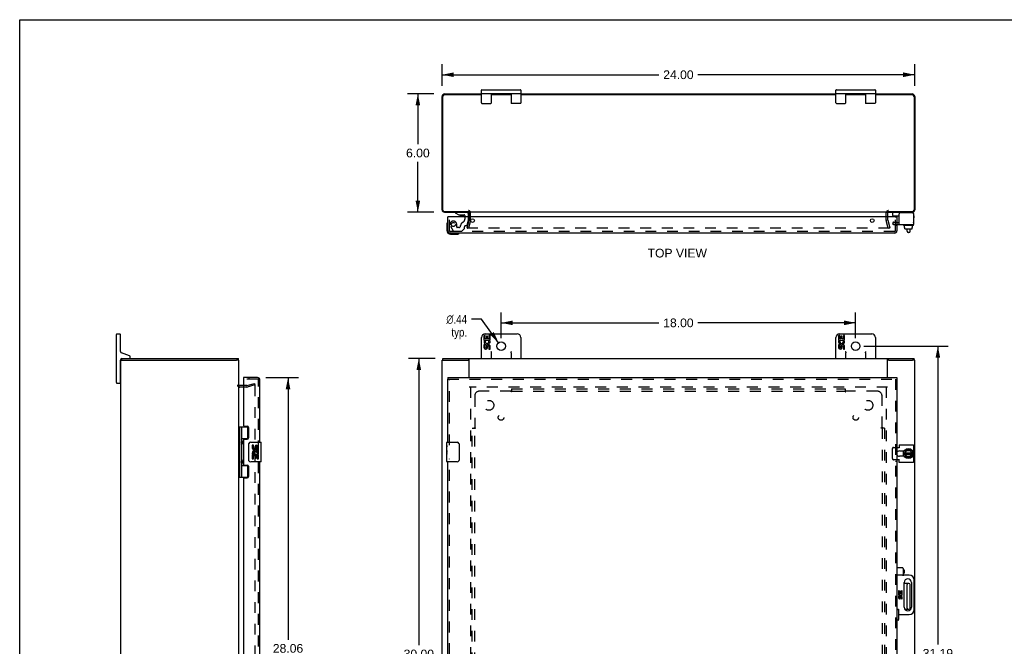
# Model space of a CAD drawing. Header units: inches. Extents: x 0 to 100, y 0 to 65.
# Tile 4 of 6: x 0 to 50, y 33 to 65. Entities that reach past the tile are written whole.
import ezdxf

# ---------------------------------------------------------------- set-up
doc = ezdxf.new("R2010")
doc.units = ezdxf.units.IN
doc.header["$LTSCALE"] = 5.5
doc.header["$MEASUREMENT"] = 0
doc.linetypes.add('HIDDEN', pattern=[0.2, 0.1, -0.1])
doc.layers.get('0').update_dxf_attribs({"linetype": 'CONTINUOUS'})
for name, color, linetype in [('DEFAULT_2', 8, 'HIDDEN'), ('DIMENSIONS', 7, 'CONTINUOUS'), ('DOOR_ASSEMBLY', 7, 'CONTINUOUS'), ('SUBPANEL', 7, 'CONTINUOUS')]:
    doc.layers.add(name, color=color, linetype=linetype)
doc.styles.get("Standard").update_dxf_attribs({"font": 'arial.ttf'})
doc.styles.add('TEXTSTYLE_1', font='gdt', dxfattribs={"width": 0.8})
doc.dimstyles.new('DIMSTYLE_1', dxfattribs={"dimtxt": 0.441176, "dimasz": 0.588235, "dimexe": 0.09, "dimexo": 0.07, "dimgap": 0.0375, "dimtad": 0, "dimtih": 1, "dimtoh": 1, "dimzin": 4, "dimdsep": 46, "dimtxsty": 'Standard', "dimblk": '_FILLED', "dimblk1": '_FILLED', "dimblk2": '_FILLED', "dimcen": 0.09, "dimadec": 3, "dimazin": 1, "dimtfac": 1, "dimtdec": 3, "dimtofl": 0, "dimtmove": 0, "dimatfit": 3, "dimldrblk": '_FILLED', "dimfxl": 0, "dimtolj": 1, "dimtzin": 4, "dimarcsym": 0})
doc.dimstyles.new('DIMSTYLE_2', dxfattribs={"dimtxt": 0.441176, "dimasz": 0.588235, "dimexe": 0.09, "dimexo": 0.07, "dimgap": 0.09, "dimtad": 0, "dimtih": 1, "dimtoh": 1, "dimzin": 4, "dimdsep": 46, "dimtxsty": 'Standard', "dimblk": '_FILLED', "dimblk1": '_FILLED', "dimblk2": '_FILLED', "dimcen": 0.09, "dimadec": 3, "dimazin": 1, "dimtfac": 1, "dimtdec": 3, "dimtofl": 0, "dimtmove": 0, "dimatfit": 1, "dimldrblk": '_FILLED', "dimfxl": 0, "dimtolj": 1, "dimtzin": 4, "dimarcsym": 0})

# ---------------------------------------------------------------- blocks, each defined once
blk = doc.blocks.new('_FILLED')
at = {"color": 0, "linetype": 'ByBlock'}
blk.add_solid([(0, 0), (-1, 0.2), (-1, -0.2)], dxfattribs=at)
blk = doc.blocks.new('*D1')
at = {"layer": 'DIMENSIONS', "color": 2, "linetype": 'Continuous'}
for p, q in [((21.451, 61.35), (21.451, 62.441)), ((45.451, 61.35), (45.451, 62.441)), ((21.451, 61.912), (32.459, 61.912)), ((45.451, 61.912), (34.442, 61.912))]:
    blk.add_line(p, q, dxfattribs=at)
at = {"layer": 'DIMENSIONS', "color": 2, "linetype": 'Continuous', "xscale": 0.5882352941, "yscale": 0.5882352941, "zscale": 0.5882352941, "rotation": 180}
blk.add_blockref('_FILLED', (21.451, 61.912), dxfattribs=at)
at = {"layer": 'DIMENSIONS', "color": 2, "linetype": 'Continuous', "xscale": 0.5882352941, "yscale": 0.5882352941, "zscale": 0.5882352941}
blk.add_blockref('_FILLED', (45.451, 61.912), dxfattribs=at)
at = {"layer": 'DIMENSIONS', "color": 2, "linetype": 'Continuous', "insert": (33.451, 62.133), "char_height": 0.4412, "width": 1.54166, "attachment_point": 2, "line_spacing_factor": 0.9}
blk.add_mtext('24.00', dxfattribs=at)
blk = doc.blocks.new('*D2')
at = {"layer": 'DIMENSIONS', "color": 2, "linetype": 'Continuous'}
for p, q in [((21.039, 60.938), (19.691, 60.938)), ((20.22, 60.938), (20.22, 58.379)), ((20.22, 54.938), (20.22, 57.497)), ((21.039, 54.938), (19.691, 54.938))]:
    blk.add_line(p, q, dxfattribs=at)
at = {"layer": 'DIMENSIONS', "color": 2, "linetype": 'Continuous', "xscale": 0.5882352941, "yscale": 0.5882352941, "zscale": 0.5882352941}
for p, rotation in [((20.22, 60.938), 90), ((20.22, 54.938), 270)]:
    blk.add_blockref('_FILLED', p, dxfattribs=dict(at, rotation=rotation))
at = {"layer": 'DIMENSIONS', "color": 2, "linetype": 'Continuous', "insert": (20.22, 58.158), "char_height": 0.4412, "width": 1.19888, "attachment_point": 2, "line_spacing_factor": 0.9}
blk.add_mtext('6.00', dxfattribs=at)
blk = doc.blocks.new('*D5')
at = {"layer": 'DIMENSIONS', "color": 2, "linetype": 'Continuous'}
for p, q in [((12.492, 46.535), (14.155, 46.535)), ((13.626, 46.535), (13.626, 33.228)), ((13.626, 18.472), (13.626, 31.684)), ((12.492, 18.472), (14.155, 18.472))]:
    blk.add_line(p, q, dxfattribs=at)
at = {"layer": 'DIMENSIONS', "color": 2, "linetype": 'Continuous', "xscale": 0.5882352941, "yscale": 0.5882352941, "zscale": 0.5882352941}
for p, rotation in [((13.626, 46.535), 90), ((13.626, 18.472), 270)]:
    blk.add_blockref('_FILLED', p, dxfattribs=dict(at, rotation=rotation))
at = {"layer": 'DIMENSIONS', "color": 2, "linetype": 'Continuous', "insert": (13.626, 33.007), "char_height": 0.4412, "width": 1.84671, "attachment_point": 2, "line_spacing_factor": 0.9}
blk.add_mtext('28.06\\PDOOR', dxfattribs=at)
blk = doc.blocks.new('*D6')
at = {"layer": 'DIMENSIONS', "color": 2, "linetype": 'Continuous'}
for p, q in [((23.454, 49.5), (22.939, 49.5)), ((24.322, 48.305), (23.454, 49.5))]:
    blk.add_line(p, q, dxfattribs=at)
at = {"layer": 'DIMENSIONS', "color": 2, "linetype": 'Continuous', "xscale": 0.5882352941, "yscale": 0.5882352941, "zscale": 0.5882352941, "rotation": 306.007527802}
blk.add_blockref('_FILLED', (24.322, 48.305), dxfattribs=at)
at = {"layer": 'DIMENSIONS', "color": 2, "linetype": 'Continuous', "insert": (22.718, 49.721), "char_height": 0.44118, "width": 1.44435, "attachment_point": 3, "line_spacing_factor": 0.9, "style": 'TEXTSTYLE_1'}
blk.add_mtext('{\\fgdt;n}\\fArial;.44\\Ptyp.', dxfattribs=at)
blk = doc.blocks.new('*D7')
at = {"layer": 'DIMENSIONS', "color": 2, "linetype": 'Continuous'}
for p, q in [((24.451, 48.54), (24.451, 49.844)), ((42.451, 48.54), (42.451, 49.844)), ((24.451, 49.314), (32.459, 49.314)), ((42.451, 49.314), (34.442, 49.314))]:
    blk.add_line(p, q, dxfattribs=at)
at = {"layer": 'DIMENSIONS', "color": 2, "linetype": 'Continuous', "xscale": 0.5882352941, "yscale": 0.5882352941, "zscale": 0.5882352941, "rotation": 180}
blk.add_blockref('_FILLED', (24.451, 49.314), dxfattribs=at)
at = {"layer": 'DIMENSIONS', "color": 2, "linetype": 'Continuous', "xscale": 0.5882352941, "yscale": 0.5882352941, "zscale": 0.5882352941}
blk.add_blockref('_FILLED', (42.451, 49.314), dxfattribs=at)
at = {"layer": 'DIMENSIONS', "color": 2, "linetype": 'Continuous', "insert": (33.451, 49.535), "char_height": 0.4412, "width": 1.54166, "attachment_point": 2, "line_spacing_factor": 0.9}
blk.add_mtext('18.00', dxfattribs=at)
blk = doc.blocks.new('*D8')
at = {"layer": 'DIMENSIONS', "color": 2, "linetype": 'Continuous'}
for p, q in [((42.862, 48.128), (47.156, 48.128)), ((46.627, 48.128), (46.627, 32.976)), ((46.627, 16.941), (46.627, 32.094)), ((42.862, 16.941), (47.156, 16.941))]:
    blk.add_line(p, q, dxfattribs=at)
at = {"layer": 'DIMENSIONS', "color": 2, "linetype": 'Continuous', "xscale": 0.5882352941, "yscale": 0.5882352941, "zscale": 0.5882352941}
for p, rotation in [((46.627, 48.128), 90), ((46.627, 16.941), 270)]:
    blk.add_blockref('_FILLED', p, dxfattribs=dict(at, rotation=rotation))
at = {"layer": 'DIMENSIONS', "color": 2, "linetype": 'Continuous', "insert": (46.627, 32.755), "char_height": 0.4412, "width": 1.54166, "attachment_point": 2, "line_spacing_factor": 0.9}
blk.add_mtext('31.19', dxfattribs=at)
blk = doc.blocks.new('*D9')
at = {"layer": 'DIMENSIONS', "color": 2, "linetype": 'Continuous'}
for p, q in [((21.102, 47.503), (19.739, 47.503)), ((20.268, 47.503), (20.268, 32.945)), ((20.268, 17.503), (20.268, 32.062)), ((21.102, 17.503), (19.739, 17.503))]:
    blk.add_line(p, q, dxfattribs=at)
at = {"layer": 'DIMENSIONS', "color": 2, "linetype": 'Continuous', "xscale": 0.5882352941, "yscale": 0.5882352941, "zscale": 0.5882352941}
for p, rotation in [((20.268, 47.503), 90), ((20.268, 17.503), 270)]:
    blk.add_blockref('_FILLED', p, dxfattribs=dict(at, rotation=rotation))
at = {"layer": 'DIMENSIONS', "color": 2, "linetype": 'Continuous', "insert": (20.268, 32.724), "char_height": 0.4412, "width": 1.54166, "attachment_point": 2, "line_spacing_factor": 0.9}
blk.add_mtext('30.00', dxfattribs=at)

msp = doc.modelspace()

# ---------------------------------------------------------------- linework, layer by layer
at = {"color": 7, "linetype": 'Continuous'}
for p, q in [((0, 0), (0, 64.706)), ((0, 64.706), (100, 64.706)), ((23.451, 60.478), (23.451, 61.128)), ((23.476, 61.153), (25.426, 61.153)), ((25.451, 61.128), (25.451, 60.478)), ((41.451, 60.478), (41.451, 61.128)), ((41.476, 61.153), (43.426, 61.153)), ((43.451, 61.128), (43.451, 60.478)), ((23.476, 60.953), (25.426, 60.953)), ((23.951, 60.478), (23.951, 60.953)), ((24.156, 60.953), (24.156, 60.938)), ((24.746, 60.953), (24.746, 60.938)), ((24.951, 60.953), (24.951, 60.478)), ((41.476, 60.953), (43.426, 60.953)), ((41.951, 60.478), (41.951, 60.953)), ((42.156, 60.953), (42.156, 60.938)), ((42.746, 60.953), (42.746, 60.938)), ((42.951, 60.953), (42.951, 60.478)), ((23.476, 60.453), (23.926, 60.453)), ((25.426, 60.453), (24.976, 60.453)), ((41.476, 60.453), (41.926, 60.453)), ((43.426, 60.453), (42.976, 60.453)), ((44.332, 54.76), (44.332, 54.898)), ((44.342, 54.75), (44.657, 54.75)), ((45.394, 54.858), (45.394, 54.844)), ((44.875, 54.27), (44.875, 54.29)), ((45.372, 54.26), (44.885, 54.26)), ((44.927, 54.153), (44.927, 54.26)), ((44.927, 54.153), (44.943, 54.153)), ((44.943, 54.095), (44.943, 54.153)), ((44.943, 54.095), (44.943, 54.153)), ((44.954, 54.085), (45.309, 54.085)), ((45.074, 53.961), (45.074, 54.085)), ((45.214, 53.961), (45.214, 54.085)), ((45.337, 54.153), (45.319, 54.153)), ((45.319, 54.095), (45.319, 54.153)), ((45.32, 54.095), (45.32, 54.153)), ((45.337, 54.153), (45.337, 54.26)), ((45.382, 54.27), (45.382, 54.29)), ((45.154, 53.901), (45.134, 53.901)), ((4.914, 46.278), (4.914, 48.728)), ((4.939, 48.753), (5.089, 48.753)), ((5.114, 47.868), (5.114, 48.728)), ((23.451, 47.503), (23.451, 48.568)), ((23.577, 48.665), (23.577, 48.435)), ((23.64, 48.665), (23.577, 48.665)), ((23.636, 48.753), (25.266, 48.753)), ((23.64, 48.498), (23.64, 48.665)), ((23.703, 48.634), (23.703, 48.498)), ((23.763, 48.634), (23.703, 48.634)), ((23.763, 48.498), (23.763, 48.634)), ((23.829, 48.665), (23.829, 48.498)), ((23.891, 48.665), (23.829, 48.665)), ((23.891, 48.435), (23.891, 48.665)), ((25.451, 48.568), (25.451, 47.503)), ((41.451, 47.503), (41.451, 48.568)), ((41.577, 48.665), (41.577, 48.435)), ((41.64, 48.665), (41.577, 48.665)), ((41.636, 48.753), (43.266, 48.753)), ((41.64, 48.498), (41.64, 48.665)), ((41.703, 48.634), (41.703, 48.498)), ((41.763, 48.634), (41.703, 48.634)), ((41.763, 48.498), (41.763, 48.634)), ((41.829, 48.665), (41.829, 48.498)), ((41.891, 48.665), (41.829, 48.665)), ((41.891, 48.435), (41.891, 48.665)), ((43.451, 48.568), (43.451, 47.503)), ((23.577, 48.435), (23.839, 48.435)), ((23.577, 48.204), (23.577, 48.068)), ((23.64, 48.204), (23.577, 48.204)), ((23.648, 48.399), (23.59, 48.424)), ((23.703, 48.498), (23.64, 48.498)), ((23.64, 48.068), (23.64, 48.204)), ((23.703, 48.11), (23.703, 48.068)), ((23.829, 48.498), (23.763, 48.498)), ((23.763, 48.047), (23.763, 48.116)), ((23.839, 48.435), (23.811, 48.416)), ((23.829, 48.11), (23.829, 47.974)), ((23.873, 48.435), (23.891, 48.435)), ((23.891, 47.974), (23.891, 48.11)), ((41.577, 48.435), (41.839, 48.435)), ((41.577, 48.204), (41.577, 48.068)), ((41.64, 48.204), (41.577, 48.204)), ((41.648, 48.399), (41.59, 48.424)), ((41.703, 48.498), (41.64, 48.498)), ((41.64, 48.068), (41.64, 48.204)), ((41.703, 48.11), (41.703, 48.068)), ((41.829, 48.498), (41.763, 48.498)), ((41.763, 48.047), (41.763, 48.116)), ((41.839, 48.435), (41.811, 48.416)), ((41.829, 48.11), (41.829, 47.974)), ((41.873, 48.435), (41.891, 48.435)), ((41.891, 47.974), (41.891, 48.11)), ((5.575, 47.638), (5.174, 47.784)), ((5.182, 47.428), (5.182, 47.503)), ((5.614, 47.563), (5.614, 47.581)), ((11.106, 47.428), (11.106, 47.503)), ((21.484, 47.428), (21.484, 47.503)), ((22.826, 47.503), (22.826, 47.473)), ((23.829, 47.974), (23.891, 47.974)), ((23.951, 47.503), (23.951, 47.797)), ((24.951, 47.797), (24.951, 47.503)), ((41.829, 47.974), (41.891, 47.974)), ((41.951, 47.503), (41.951, 47.797)), ((42.951, 47.797), (42.951, 47.503)), ((44.076, 47.503), (44.076, 47.473)), ((45.418, 47.428), (45.418, 47.503)), ((5.114, 46.278), (5.114, 47.413)), ((5.114, 47.048), (5.129, 47.048)), ((5.132, 47.428), (5.234, 47.428)), ((11.129, 47.428), (11.017, 47.428)), ((21.451, 47.428), (21.563, 47.428)), ((22.826, 47.428), (22.767, 47.428)), ((44.135, 47.428), (44.076, 47.428)), ((45.451, 47.428), (45.342, 47.428)), ((4.939, 46.253), (5.089, 46.253)), ((5.114, 46.458), (5.129, 46.458)), ((44.863, 42.811), (44.863, 42.695)), ((44.863, 42.662), (44.863, 42.545)), ((44.879, 42.634), (44.866, 42.632)), ((44.928, 42.683), (45.016, 42.853)), ((44.928, 42.674), (45.016, 42.494)), ((44.943, 42.712), (45.319, 42.712)), ((44.943, 42.644), (45.32, 42.644)), ((44.979, 42.712), (45.039, 42.829)), ((45.045, 42.523), (44.986, 42.644)), ((45.233, 42.858), (45.025, 42.858)), ((45.033, 42.839), (45.039, 42.829)), ((45.039, 42.829), (45.211, 42.837)), ((45.039, 42.513), (45.045, 42.523)), ((45.209, 42.523), (45.045, 42.523)), ((45.279, 42.644), (45.209, 42.523)), ((45.214, 42.513), (45.209, 42.523)), ((45.216, 42.847), (45.211, 42.837)), ((45.211, 42.837), (45.28, 42.712)), ((45.335, 42.683), (45.241, 42.853)), ((45.241, 42.494), (45.335, 42.674)), ((45.025, 42.488), (45.233, 42.488)), ((45.154, 36.084), (44.921, 36.084)), ((45.074, 34.832), (45.074, 36.024)), ((45.214, 34.832), (45.214, 36.024)), ((44.95, 34.772), (45.154, 34.772))]:
    msp.add_line(p, q, dxfattribs=at)
at = {"color": 3, "linetype": 'Continuous'}
for p, q in [((21.451, 55.055), (21.451, 60.802)), ((21.484, 55.041), (21.484, 60.805)), ((23.451, 60.885), (21.564, 60.885)), ((21.587, 60.938), (23.451, 60.938)), ((23.951, 60.938), (24.951, 60.938)), ((24.951, 60.885), (23.951, 60.885)), ((25.451, 60.938), (41.451, 60.938)), ((41.451, 60.885), (25.451, 60.885)), ((41.951, 60.938), (42.951, 60.938)), ((42.951, 60.885), (41.951, 60.885)), ((43.451, 60.938), (45.315, 60.938)), ((45.338, 60.885), (43.451, 60.885)), ((45.418, 60.805), (45.418, 55.041)), ((45.451, 60.802), (45.451, 55.055)), ((21.564, 54.961), (22.826, 54.961)), ((21.568, 54.938), (22.813, 54.938)), ((44.076, 54.938), (22.826, 54.938)), ((22.826, 54.695), (22.826, 54.896)), ((44.076, 54.961), (45.338, 54.961)), ((44.076, 54.896), (44.076, 54.695)), ((44.089, 54.938), (45.334, 54.938)), ((44.657, 54.3), (44.657, 54.844)), ((45.334, 54.904), (44.717, 54.904)), ((45.394, 54.844), (45.394, 54.3)), ((44.657, 54.3), (45.394, 54.3)), ((5.182, 47.503), (11.106, 47.503)), ((21.484, 47.503), (45.418, 47.503)), ((5.129, 17.578), (5.129, 47.428)), ((5.129, 47.428), (5.132, 47.428)), ((5.239, 47.428), (11.017, 47.428)), ((11.129, 17.578), (11.129, 47.428)), ((21.451, 17.578), (21.451, 47.428)), ((21.563, 47.428), (22.767, 47.428)), ((22.826, 46.535), (22.826, 47.473)), ((44.076, 46.535), (44.076, 47.473)), ((44.135, 47.428), (45.338, 47.428)), ((45.451, 17.578), (45.451, 47.428)), ((11.372, 46.128), (11.171, 46.128)), ((44.657, 43.125), (45.394, 43.125)), ((44.657, 43.125), (44.657, 42.961)), ((45.394, 43.125), (45.394, 42.232)), ((44.545, 42.992), (44.657, 42.992)), ((44.67, 42.811), (44.913, 42.811)), ((44.913, 42.545), (44.67, 42.545)), ((44.657, 42.365), (44.545, 42.365)), ((44.657, 42.232), (44.657, 42.396)), ((45.394, 42.232), (44.657, 42.232))]:
    msp.add_line(p, q, dxfattribs=at)
at = {"color": 7, "linetype": 'Continuous'}
for points in [[(23.926, 47.868), (23.928, 47.864), (23.93, 47.86), (23.932, 47.856), (23.934, 47.852), (23.936, 47.848), (23.938, 47.844), (23.94, 47.839), (23.942, 47.835), (23.943, 47.831), (23.945, 47.827), (23.946, 47.822), (23.948, 47.818), (23.949, 47.813), (23.95, 47.808), (23.95, 47.802), (23.951, 47.797)], [(24.951, 47.797), (24.951, 47.803), (24.952, 47.81), (24.953, 47.816), (24.955, 47.823), (24.958, 47.83), (24.961, 47.838), (24.964, 47.845), (24.968, 47.853), (24.971, 47.86), (24.976, 47.868)], [(41.926, 47.868), (41.928, 47.864), (41.93, 47.86), (41.932, 47.856), (41.934, 47.852), (41.936, 47.848), (41.938, 47.844), (41.94, 47.839), (41.942, 47.835), (41.943, 47.831), (41.945, 47.827), (41.946, 47.822), (41.948, 47.818), (41.949, 47.813), (41.95, 47.808), (41.95, 47.802), (41.951, 47.797)], [(42.951, 47.797), (42.951, 47.803), (42.952, 47.81), (42.953, 47.816), (42.955, 47.823), (42.958, 47.83), (42.961, 47.838), (42.964, 47.845), (42.968, 47.853), (42.971, 47.86), (42.976, 47.868)], [(44.875, 42.634), (44.877, 42.624), (44.881, 42.606), (44.886, 42.588)], [(44.886, 42.588), (44.893, 42.57), (44.901, 42.554), (44.906, 42.545)]]:
    msp.add_lwpolyline(points, dxfattribs=at)
for centre, radius in [((24.451, 48.128), 0.219), ((42.451, 48.128), 0.219), ((45.129, 42.678), 0.254)]:
    msp.add_circle(centre, radius, dxfattribs=at)
for centre, radius, start, end in [((23.476, 61.128), 0.025, 90, 180), ((25.426, 61.128), 0.025, 0, 90), ((41.476, 61.128), 0.025, 90, 180), ((43.426, 61.128), 0.025, 0, 90), ((23.476, 60.978), 0.025, 180, 270), ((25.426, 60.978), 0.025, 270, 360), ((41.476, 60.978), 0.025, 180, 270), ((43.426, 60.978), 0.025, 270, 360), ((23.476, 60.478), 0.025, 180, 270), ((23.926, 60.478), 0.025, 270, 360), ((24.976, 60.478), 0.025, 180, 270), ((25.426, 60.478), 0.025, 270, 360), ((41.476, 60.478), 0.025, 180, 270), ((41.926, 60.478), 0.025, 270, 360), ((42.976, 60.478), 0.025, 180, 270), ((43.426, 60.478), 0.025, 270, 360), ((44.372, 54.898), 0.04, 90, 180), ((44.342, 54.76), 0.01, 180, 270), ((45.314, 54.858), 0.08, 0, 79.8186), ((44.885, 54.29), 0.01, 90, 180), ((44.885, 54.27), 0.01, 180, 270), ((45.372, 54.29), 0.01, 0, 90), ((45.372, 54.27), 0.01, 270, 360), ((45.379, 54.418), 0.0162, 343.791, 16.209), ((45.134, 53.961), 0.06, 180, 270), ((45.154, 53.961), 0.06, 270, 360), ((4.939, 48.728), 0.025, 90, 180), ((5.089, 48.728), 0.025, 0, 90), ((23.636, 48.568), 0.185, 90, 180), ((25.266, 48.568), 0.185, 0, 90), ((41.636, 48.568), 0.185, 90, 180), ((43.266, 48.568), 0.185, 0, 90), ((23.734, 48.362), 0.157, 156.5966, 341.8791), ((23.671, 48.068), 0.0943, 179.9911, 347.4338), ((23.734, 48.362), 0.0943, 156.5966, 35.1122), ((23.671, 48.068), 0.0314, 180, 0.0485), ((23.797, 48.11), 0.0943, 0, 180), ((23.798, 48.105), 0.0362, 83.4285, 161.7628), ((23.797, 48.11), 0.0314, 0, 81.2295), ((23.734, 48.362), 0.157, 25.737, 27.8532), ((23.738, 48.362), 0.154, 341.4199, 26.1963), ((41.734, 48.362), 0.157, 156.5966, 341.8791), ((41.671, 48.068), 0.0943, 179.9911, 347.4338), ((41.734, 48.362), 0.0943, 156.5966, 35.1122), ((41.671, 48.068), 0.0314, 180, 0.0485), ((41.797, 48.11), 0.0943, 0, 180), ((41.798, 48.105), 0.0362, 83.4285, 161.7628), ((41.797, 48.11), 0.0314, 0, 81.2295), ((41.734, 48.362), 0.157, 25.737, 27.8532), ((41.738, 48.362), 0.154, 341.4199, 26.1963), ((5.204, 47.868), 0.09, 180, 250), ((5.204, 47.413), 0.09, 104.165, 180), ((5.554, 47.563), 0.06, 270, 360), ((5.554, 47.581), 0.06, 0, 70), ((23.476, 47.528), 0.025, 180, 270), ((23.926, 47.528), 0.025, 270, 360), ((24.976, 47.528), 0.025, 180, 270), ((25.426, 47.528), 0.025, 270, 360), ((41.476, 47.528), 0.025, 180, 270), ((41.926, 47.528), 0.025, 270, 360), ((42.976, 47.528), 0.025, 180, 270), ((43.426, 47.528), 0.025, 270, 360), ((4.939, 46.278), 0.025, 180, 270), ((5.089, 46.278), 0.025, 270, 360), ((45.129, 42.678), 0.266, 150.0137, 190), ((45.129, 42.678), 0.281, 151.7622, 160.7964), ((45.129, 42.678), 0.281, 199.2036, 208.2378), ((44.937, 42.678), 0.01, 152.7647, 205.9948), ((45.025, 42.848), 0.01, 90, 152.7647), ((45.233, 42.848), 0.01, 28.8968, 90), ((45.327, 42.678), 0.01, 332.3947, 28.8968), ((45.129, 42.678), 0.266, 356.1514, 3.5482), ((45.025, 42.498), 0.01, 205.9948, 270), ((45.233, 42.498), 0.01, 270, 332.3947), ((45.134, 36.024), 0.06, 90, 180), ((45.154, 36.024), 0.06, 0, 90), ((45.134, 34.832), 0.06, 180, 270), ((45.154, 34.832), 0.06, 270, 360)]:
    msp.add_arc(centre, radius, start, end, dxfattribs=at)
at = {"color": 3, "linetype": 'Continuous'}
for centre, radius, start, end in [((21.587, 60.802), 0.136, 90, 180), ((21.564, 60.805), 0.08, 90, 180), ((45.315, 60.802), 0.136, 0, 90), ((45.338, 60.805), 0.08, 0, 90), ((21.568, 55.055), 0.117, 180, 270), ((21.564, 55.041), 0.08, 180, 270), ((45.334, 55.055), 0.117, 270, 360), ((45.338, 55.041), 0.08, 270, 360), ((22.784, 54.896), 0.042, 0, 90), ((44.118, 54.896), 0.042, 90, 180), ((44.717, 54.844), 0.06, 90, 180), ((45.334, 54.844), 0.06, 0, 90), ((11.171, 46.17), 0.042, 180, 270), ((44.67, 42.678), 0.133, 90, 159.8895), ((44.67, 42.678), 0.133, 200.1105, 270)]:
    msp.add_arc(centre, radius, start, end, dxfattribs=at)
at = {"color": 7, "linetype": 'Continuous'}
for centre, major_axis, ratio, start_param, end_param in [((44.954, 54.095), (-0.0111, 0), 0.898834, 6.283185, 7.853982), ((44.955, 54.095), (0.0112, 0), 0.889134, -3.141593, -1.570796), ((45.308, 54.095), (0.0114, 0), 0.875492, -1.570796, 0), ((45.309, 54.095), (-0.0113, 0), 0.88616, 7.853982, 9.424778)]:
    msp.add_ellipse(centre, major_axis=major_axis, ratio=ratio, start_param=start_param, end_param=end_param, dxfattribs=at)
at = {"layer": 'DEFAULT_2', "color": 8, "linetype": 'HIDDEN'}
for p, q in [((22.721, 54.145), (22.825, 54.531)), ((22.897, 54.511), (22.794, 54.125)), ((22.826, 54.537), (22.826, 54.695)), ((22.901, 54.537), (22.901, 54.896)), ((44.001, 54.537), (44.001, 54.896)), ((44.108, 54.125), (44.004, 54.511)), ((44.076, 54.695), (44.076, 54.537)), ((44.077, 54.531), (44.18, 54.145)), ((22.794, 54.125), (22.721, 54.145)), ((44.159, 54.125), (22.742, 54.125)), ((44.108, 54.125), (44.18, 54.145)), ((44.368, 54.446), (44.316, 54.356)), ((44.316, 54.356), (44.388, 54.314)), ((44.368, 54.446), (44.44, 54.404)), ((44.44, 54.404), (44.657, 54.404)), ((44.44, 54.3), (44.657, 54.3)), ((11.53, 46.053), (11.171, 46.053)), ((11.53, 46.128), (11.372, 46.128)), ((11.537, 46.129), (11.923, 46.233)), ((11.942, 46.16), (11.556, 46.057)), ((11.923, 46.233), (11.942, 46.16)), ((11.928, 46.152), (11.928, 46.152)), ((11.93, 46.152), (11.928, 46.152)), ((11.942, 46.137), (11.942, 18.87)), ((44.076, 46.053), (22.826, 46.053)), ((22.901, 46.053), (22.901, 18.953)), ((44.001, 46.053), (44.001, 18.953)), ((44.316, 42.425), (44.316, 42.932)), ((44.368, 42.992), (44.545, 42.992)), ((44.545, 42.365), (44.368, 42.365))]:
    msp.add_line(p, q, dxfattribs=at)
for points in [[(22.727, 54.143), (22.727, 54.142), (22.727, 54.141), (22.727, 54.14)], [(22.727, 54.14), (22.727, 54.139), (22.727, 54.138), (22.727, 54.137), (22.728, 54.135), (22.728, 54.134), (22.729, 54.133), (22.729, 54.132), (22.73, 54.131), (22.731, 54.13), (22.732, 54.129), (22.733, 54.128), (22.734, 54.127), (22.735, 54.127), (22.737, 54.126)], [(22.742, 54.125), (22.741, 54.125), (22.739, 54.125), (22.738, 54.126), (22.737, 54.126)], [(44.174, 54.14), (44.174, 54.139), (44.174, 54.138), (44.174, 54.137), (44.174, 54.135), (44.173, 54.134), (44.173, 54.133), (44.172, 54.132), (44.171, 54.131), (44.17, 54.13), (44.169, 54.129), (44.168, 54.128), (44.167, 54.127), (44.166, 54.127), (44.165, 54.126), (44.163, 54.126), (44.162, 54.125), (44.161, 54.125), (44.159, 54.125)], [(44.174, 54.143), (44.174, 54.142), (44.174, 54.141), (44.174, 54.14)], [(11.928, 46.152), (11.927, 46.152), (11.926, 46.152), (11.924, 46.152)], [(11.93, 46.152), (11.931, 46.152), (11.933, 46.151), (11.934, 46.15), (11.935, 46.15), (11.937, 46.149), (11.938, 46.148), (11.939, 46.147), (11.94, 46.146), (11.94, 46.144), (11.941, 46.143), (11.941, 46.142), (11.942, 46.14), (11.942, 46.139), (11.942, 46.137)], [(44.368, 42.992), (44.362, 42.992), (44.357, 42.991), (44.351, 42.989), (44.346, 42.986), (44.341, 42.983), (44.336, 42.979), (44.331, 42.974), (44.328, 42.969), (44.324, 42.964), (44.321, 42.958), (44.319, 42.952), (44.318, 42.945), (44.317, 42.939), (44.316, 42.932)], [(44.316, 42.425), (44.317, 42.418), (44.318, 42.411), (44.319, 42.405), (44.321, 42.399), (44.324, 42.393), (44.328, 42.387), (44.331, 42.382), (44.336, 42.378), (44.341, 42.374), (44.346, 42.371), (44.351, 42.368), (44.357, 42.366), (44.362, 42.365), (44.368, 42.365)]]:
    msp.add_lwpolyline(points, dxfattribs=at)
for centre, radius, start, end in [((22.784, 54.896), 0.117, 0, 90), ((44.118, 54.896), 0.117, 90, 180), ((22.801, 54.537), 0.025, 345, 360), ((22.801, 54.537), 0.1, 345, 360), ((44.101, 54.537), 0.1, 180, 195), ((44.101, 54.537), 0.025, 180, 195), ((44.44, 54.404), 0.104, 240, 270), ((11.171, 46.17), 0.117, 180, 270), ((11.53, 46.153), 0.025, 270, 285), ((11.53, 46.153), 0.1, 270, 285), ((44.67, 42.678), 0.133, 159.8895, 200.1105)]:
    msp.add_arc(centre, radius, start, end, dxfattribs=at)
at = {"layer": 'DOOR_ASSEMBLY', "color": 3, "linetype": 'Continuous'}
for p, q in [((21.745, 53.987), (21.745, 54.695)), ((44.545, 54.695), (21.745, 54.695)), ((44.545, 54.695), (44.545, 53.987)), ((44.428, 53.87), (21.862, 53.87)), ((12.08, 46.535), (11.372, 46.535)), ((21.745, 46.535), (44.545, 46.535)), ((11.372, 46.46), (11.372, 44.095)), ((12.197, 43.253), (12.197, 46.418)), ((21.745, 43.253), (21.745, 46.46)), ((44.545, 46.46), (44.545, 18.547)), ((11.403, 44.064), (11.559, 44.064)), ((11.622, 44.001), (11.622, 43.474)), ((11.372, 43.38), (11.372, 42.127)), ((11.403, 43.411), (11.559, 43.411)), ((11.403, 42.096), (11.559, 42.096)), ((11.622, 42.033), (11.622, 41.506)), ((12.197, 22.753), (12.197, 42.253)), ((21.745, 22.753), (21.745, 42.253)), ((11.372, 41.412), (11.372, 23.595)), ((11.403, 41.443), (11.559, 41.443))]:
    msp.add_line(p, q, dxfattribs=at)
at = {"layer": 'DOOR_ASSEMBLY', "color": 8, "linetype": 'HIDDEN'}
for p, q in [((21.82, 53.987), (21.82, 54.695)), ((22.709, 54.938), (22.119, 54.938)), ((22.603, 54.695), (22.603, 54.585)), ((22.72, 54.272), (22.788, 54.528)), ((22.788, 54.528), (22.788, 54.695)), ((44.47, 53.987), (44.47, 54.695)), ((21.871, 54.222), (22.006, 53.989)), ((22.192, 54.175), (22.192, 54.308)), ((22.302, 54.159), (22.208, 54.159)), ((22.465, 53.983), (22.58, 54.098)), ((22.586, 54.112), (22.586, 54.19)), ((22.645, 54.249), (22.69, 54.249)), ((44.545, 54.41), (44.47, 54.41)), ((44.545, 54.254), (44.47, 54.254)), ((44.428, 53.945), (21.862, 53.945)), ((22.032, 53.974), (22.444, 53.974)), ((11.654, 46.46), (11.654, 46.535)), ((12.08, 46.46), (11.372, 46.46)), ((12.122, 18.589), (12.122, 46.418)), ((21.745, 46.46), (44.545, 46.46)), ((21.82, 43.098), (21.82, 46.46)), ((44.47, 46.46), (44.47, 18.547)), ((44.545, 43.085), (44.47, 43.085)), ((21.82, 22.598), (21.82, 42.408)), ((44.545, 42.272), (44.47, 42.272)), ((44.545, 32.91), (44.47, 32.91))]:
    msp.add_line(p, q, dxfattribs=at)
at = {"layer": 'DOOR_ASSEMBLY', "color": 7, "linetype": 'Continuous'}
for p, q in [((22.119, 54.938), (22.119, 54.899)), ((22.119, 54.899), (22.295, 54.8)), ((22.295, 54.8), (22.572, 54.8)), ((22.383, 54.783), (22.524, 54.783)), ((22.383, 54.783), (22.383, 54.783)), ((22.525, 54.783), (22.524, 54.783)), ((22.603, 54.769), (22.603, 54.695)), ((22.788, 54.695), (22.788, 54.859)), ((44.389, 54.695), (44.389, 54.737)), ((44.464, 54.705), (44.463, 54.695)), ((44.464, 54.705), (44.545, 54.705)), ((44.485, 54.705), (44.485, 54.75)), ((44.545, 54.695), (44.545, 54.705)), ((45.42, 54.657), (45.42, 54.737)), ((21.685, 54.299), (21.685, 54.01)), ((21.885, 53.81), (22.175, 53.81)), ((22.212, 53.813), (22.175, 53.81)), ((11.372, 46.535), (11.372, 46.46)), ((21.745, 46.535), (21.745, 46.46)), ((44.545, 46.535), (44.545, 46.46)), ((11.129, 44.033), (11.614, 44.033)), ((11.168, 44.033), (11.168, 41.474)), ((11.267, 44.033), (11.267, 43.346)), ((11.587, 43.442), (11.587, 44.033)), ((11.267, 43.145), (11.267, 42.362)), ((11.268, 43.442), (11.614, 43.442)), ((11.284, 43.175), (11.284, 43.315)), ((11.556, 43.433), (11.556, 43.411)), ((11.556, 43.433), (11.608, 43.433)), ((11.633, 42.353), (11.633, 43.153)), ((11.732, 43.253), (12.242, 43.253)), ((11.808, 43.099), (11.808, 42.963)), ((11.871, 43.099), (11.808, 43.099)), ((11.871, 42.963), (11.871, 43.099)), ((11.936, 43.025), (11.936, 42.956)), ((11.996, 42.963), (11.996, 43.005)), ((12.059, 42.869), (12.059, 43.005)), ((12.12, 42.869), (12.12, 43.025)), ((12.257, 42.268), (12.257, 43.238)), ((21.685, 43.094), (21.685, 43.238)), ((21.685, 42.839), (21.685, 43.091)), ((21.694, 43.036), (21.685, 43.036)), ((21.695, 42.869), (21.695, 43.025)), ((21.7, 43.253), (22.21, 43.253)), ((22.31, 43.153), (22.31, 42.353)), ((11.808, 42.638), (11.808, 42.408)), ((11.826, 42.638), (11.808, 42.638)), ((11.86, 42.638), (11.888, 42.657)), ((11.86, 42.638), (12.12, 42.638)), ((11.871, 42.408), (11.871, 42.575)), ((11.871, 42.575), (11.936, 42.575)), ((11.936, 42.575), (11.936, 42.439)), ((11.996, 42.439), (11.996, 42.575)), ((11.996, 42.575), (12.059, 42.575)), ((12.052, 42.674), (12.109, 42.649)), ((12.059, 42.869), (12.12, 42.869)), ((12.059, 42.408), (12.059, 42.575)), ((12.12, 42.685), (12.12, 42.738)), ((12.12, 42.408), (12.12, 42.638)), ((21.685, 42.869), (21.695, 42.869)), ((21.685, 42.268), (21.685, 42.836)), ((21.688, 42.806), (21.685, 42.806)), ((21.685, 42.674), (21.694, 42.674)), ((21.685, 42.638), (21.695, 42.638)), ((21.685, 42.575), (21.695, 42.575)), ((21.695, 42.685), (21.695, 42.738)), ((21.695, 42.408), (21.695, 42.638)), ((11.267, 42.161), (11.267, 41.474)), ((11.268, 42.064), (11.614, 42.064)), ((11.284, 42.191), (11.284, 42.331)), ((11.556, 42.096), (11.556, 42.073)), ((11.608, 42.073), (11.556, 42.073)), ((11.587, 41.474), (11.587, 42.064)), ((12.242, 42.253), (11.732, 42.253)), ((11.808, 42.408), (11.871, 42.408)), ((11.936, 42.439), (11.996, 42.439)), ((12.059, 42.408), (12.12, 42.408)), ((21.685, 42.408), (21.695, 42.408)), ((22.21, 42.253), (21.7, 42.253)), ((11.129, 41.474), (11.614, 41.474)), ((44.83, 36.878), (44.545, 36.878)), ((44.83, 36.503), (44.545, 36.503)), ((44.86, 36.848), (44.86, 36.533)), ((44.86, 36.776), (44.879, 36.776)), ((44.86, 36.606), (44.879, 36.606)), ((44.879, 36.776), (44.908, 36.771)), ((44.879, 36.776), (44.879, 36.606)), ((44.879, 36.606), (44.908, 36.611)), ((45.17, 36.503), (44.89, 36.503)), ((44.908, 36.771), (44.908, 36.611)), ((44.921, 34.871), (44.921, 36.136)), ((45.28, 36.136), (45.28, 34.871)), ((45.42, 34.753), (45.42, 36.253)), ((44.662, 35.71), (44.624, 35.71)), ((44.624, 35.71), (44.624, 35.572)), ((44.624, 35.572), (44.78, 35.572)), ((44.666, 35.551), (44.632, 35.566)), ((44.662, 35.61), (44.662, 35.71)), ((44.699, 35.61), (44.662, 35.61)), ((44.735, 35.691), (44.699, 35.691)), ((44.699, 35.691), (44.699, 35.61)), ((44.735, 35.61), (44.735, 35.691)), ((44.774, 35.61), (44.735, 35.61)), ((44.78, 35.572), (44.764, 35.561)), ((44.812, 35.71), (44.774, 35.71)), ((44.774, 35.71), (44.774, 35.61)), ((44.801, 35.572), (44.812, 35.572)), ((44.812, 35.572), (44.812, 35.71)), ((44.662, 35.435), (44.624, 35.435)), ((44.624, 35.435), (44.624, 35.353)), ((44.662, 35.353), (44.662, 35.435)), ((44.699, 35.378), (44.699, 35.353)), ((44.735, 35.341), (44.735, 35.379)), ((44.774, 35.379), (44.774, 35.297)), ((44.774, 35.297), (44.812, 35.297)), ((44.812, 35.297), (44.812, 35.379)), ((44.605, 34.753), (44.545, 34.753)), ((44.635, 34.723), (44.635, 34.246)), ((44.635, 34.503), (45.17, 34.503)), ((44.605, 34.216), (44.545, 34.216))]:
    msp.add_line(p, q, dxfattribs=at)
for points in [[(11.268, 43.389), (11.268, 43.381), (11.27, 43.371), (11.273, 43.361), (11.277, 43.35), (11.282, 43.338), (11.287, 43.326), (11.292, 43.315), (11.296, 43.303), (11.301, 43.292), (11.304, 43.28), (11.307, 43.269), (11.309, 43.257), (11.31, 43.245), (11.309, 43.234), (11.307, 43.222), (11.304, 43.211), (11.301, 43.199), (11.296, 43.188), (11.292, 43.176), (11.287, 43.165), (11.282, 43.153), (11.277, 43.141), (11.273, 43.13), (11.27, 43.12), (11.268, 43.11), (11.268, 43.102)], [(11.633, 43.153), (11.633, 43.16), (11.633, 43.166), (11.634, 43.172), (11.636, 43.178), (11.637, 43.184), (11.639, 43.19)], [(21.685, 43.094), (21.685, 43.091), (21.686, 43.087), (21.687, 43.082), (21.688, 43.076), (21.689, 43.069), (21.691, 43.061), (21.692, 43.053), (21.693, 43.044), (21.694, 43.035), (21.695, 43.025)], [(22.303, 43.19), (22.305, 43.184), (22.307, 43.178), (22.308, 43.172), (22.309, 43.166), (22.31, 43.16), (22.31, 43.153)], [(21.685, 42.839), (21.685, 42.831), (21.686, 42.824), (21.687, 42.815), (21.688, 42.807), (21.689, 42.798), (21.69, 42.789), (21.691, 42.78), (21.692, 42.771), (21.693, 42.762), (21.694, 42.754), (21.695, 42.746), (21.695, 42.738)], [(21.695, 42.685), (21.695, 42.679), (21.694, 42.673), (21.694, 42.667), (21.693, 42.661), (21.693, 42.655), (21.692, 42.649)], [(11.268, 42.405), (11.268, 42.397), (11.27, 42.387), (11.273, 42.377), (11.277, 42.366), (11.282, 42.354), (11.287, 42.342), (11.292, 42.331), (11.296, 42.319), (11.301, 42.308), (11.304, 42.296), (11.307, 42.285), (11.309, 42.273), (11.31, 42.261), (11.309, 42.25), (11.307, 42.238), (11.304, 42.227), (11.301, 42.215), (11.296, 42.204), (11.292, 42.192), (11.287, 42.181), (11.282, 42.169), (11.277, 42.157), (11.273, 42.146), (11.27, 42.136), (11.268, 42.126), (11.268, 42.118)], [(11.639, 42.317), (11.637, 42.323), (11.636, 42.329), (11.634, 42.335), (11.633, 42.341), (11.633, 42.347), (11.633, 42.353)], [(22.31, 42.353), (22.31, 42.347), (22.309, 42.341), (22.308, 42.335), (22.307, 42.329), (22.305, 42.323), (22.303, 42.317)], [(44.665, 34.723), (44.659, 34.73), (44.652, 34.736), (44.645, 34.741), (44.639, 34.746), (44.632, 34.749), (44.626, 34.751), (44.619, 34.753), (44.613, 34.753)]]:
    msp.add_lwpolyline(points, dxfattribs=at)
at = {"layer": 'DOOR_ASSEMBLY', "color": 3, "linetype": 'Continuous'}
for centre in [(22.995, 54.507), (43.295, 54.507)]:
    msp.add_circle(centre, 0.094, dxfattribs=at)
at = {"layer": 'DOOR_ASSEMBLY', "color": 8, "linetype": 'HIDDEN'}
msp.add_circle((22.02, 54.308), 0.103, dxfattribs=at)
at = {"layer": 'DOOR_ASSEMBLY', "color": 7, "linetype": 'Continuous'}
for centre, radius, start, end in [((22.384, 54.873), 0.09, 234.8123, 269.328), ((22.524, 54.873), 0.09, 270.672, 304.9232), ((22.572, 54.769), 0.031, 0, 90), ((22.709, 54.859), 0.079, 0, 90), ((44.419, 54.737), 0.03, 154.285, 180), ((45.39, 54.737), 0.03, 0, 82.2332), ((45.39, 54.657), 0.03, 277.7668, 360), ((21.935, 54.299), 0.25, 149.1101, 180), ((21.885, 54.01), 0.2, 180, 270), ((21.733, 54.42), 0.015, 96.3796, 149.1101), ((21.73, 54.42), 0.015, 0, 83.6204), ((22.175, 54.06), 0.25, 270, 300.8899), ((22.295, 53.855), 0.015, 6.3796, 90), ((22.295, 53.858), 0.015, 300.8899, 353.6204), ((11.194, 43.315), 0.09, 0, 35.1877), ((11.194, 43.175), 0.09, 324.8123, 360), ((11.732, 43.153), 0.1, 90, 158.8004), ((12.028, 43.005), 0.0943, 71.7267, 167.4338), ((12.028, 43.005), 0.0314, 0, 180.0485), ((12.028, 43.005), 0.0943, 12.5402, 71.701), ((12.242, 43.238), 0.015, 0, 90), ((21.7, 43.238), 0.015, 90, 180), ((22.21, 43.153), 0.1, 21.1999, 90), ((11.902, 42.963), 0.0943, 180, 360), ((11.962, 42.711), 0.154, 161.4199, 206.1963), ((11.965, 42.711), 0.157, 9.7031, 161.8791), ((11.965, 42.711), 0.157, 205.737, 207.8532), ((11.902, 42.963), 0.0314, 180, 261.2295), ((11.965, 42.711), 0.0943, 336.5966, 215.1122), ((11.901, 42.968), 0.0362, 263.4285, 341.7628), ((11.965, 42.711), 0.157, 336.5966, 350.2969), ((11.194, 42.331), 0.09, 0, 35.1877), ((11.194, 42.191), 0.09, 324.8123, 360), ((11.732, 42.353), 0.1, 201.205, 270), ((12.242, 42.268), 0.015, 270, 360), ((21.7, 42.268), 0.015, 180, 270), ((22.21, 42.353), 0.1, 270, 338.7946), ((44.83, 36.848), 0.03, 0, 90), ((44.83, 36.533), 0.03, 270, 360), ((44.89, 36.533), 0.03, 180, 270), ((45.17, 36.253), 0.25, 0, 90), ((45.1, 36.136), 0.18, 0, 180), ((44.718, 35.528), 0.0938, 156.5986, 341.8669), ((44.718, 35.528), 0.0563, 156.5986, 35.1084), ((44.718, 35.528), 0.0938, 25.744, 27.8506), ((44.72, 35.529), 0.092, 341.4075, 26.2035), ((44.68, 35.353), 0.0563, 180.0244, 347.4828), ((44.68, 35.353), 0.0187, 180, 0.0538), ((44.755, 35.378), 0.0563, 0.4502, 180.0538), ((44.755, 35.379), 0.0194, 359.9714, 180.0286), ((44.605, 34.723), 0.03, 0, 90), ((45.1, 34.871), 0.18, 180, 360), ((45.17, 34.753), 0.25, 270, 360), ((44.605, 34.246), 0.03, 270, 360)]:
    msp.add_arc(centre, radius, start, end, dxfattribs=at)
at = {"layer": 'DOOR_ASSEMBLY', "color": 8, "linetype": 'HIDDEN'}
for centre, radius, start, end in [((22.415, 54.585), 0.188, 295.7418, 360), ((22.02, 54.308), 0.172, 0, 210), ((22.208, 54.175), 0.016, 180, 270), ((22.302, 54.249), 0.09, 270, 360), ((22.577, 54.249), 0.185, 115.7418, 180), ((22.566, 54.112), 0.02, 315, 360), ((22.645, 54.19), 0.059, 90, 180), ((22.69, 54.28), 0.031, 270, 345), ((21.862, 53.987), 0.042, 180, 270), ((22.032, 54.004), 0.03, 210, 270), ((22.444, 54.004), 0.03, 270, 315), ((44.428, 53.987), 0.042, 270, 360), ((12.08, 46.418), 0.042, 0, 90)]:
    msp.add_arc(centre, radius, start, end, dxfattribs=at)
at = {"layer": 'DOOR_ASSEMBLY', "color": 3, "linetype": 'Continuous'}
for centre, radius, start, end in [((21.862, 53.987), 0.117, 180, 270), ((44.428, 53.987), 0.117, 270, 360), ((12.08, 46.418), 0.117, 0, 90), ((11.403, 44.095), 0.031, 180, 270), ((11.559, 44.001), 0.063, 0, 90), ((11.403, 43.38), 0.031, 90, 180), ((11.559, 43.474), 0.063, 270, 360), ((11.403, 42.127), 0.031, 180, 270), ((11.559, 42.033), 0.063, 0, 90), ((11.559, 41.506), 0.063, 270, 360), ((11.403, 41.412), 0.031, 90, 180)]:
    msp.add_arc(centre, radius, start, end, dxfattribs=at)
at = {"layer": 'DOOR_ASSEMBLY', "color": 7, "linetype": 'Continuous'}
for centre, major_axis, ratio, start_param, end_param in [((11.357, 43.245), (0, 0.188), 0.5625, 1.007189, 2.134404), ((21.885, 42.671), (0.2, 0), 0.432808, 3.141593, 3.403409), ((11.357, 42.261), (0, 0.188), 0.5625, 1.007189, 2.134404)]:
    msp.add_ellipse(centre, major_axis=major_axis, ratio=ratio, start_param=start_param, end_param=end_param, dxfattribs=at)
at = {"layer": 'SUBPANEL', "color": 8, "linetype": 'HIDDEN'}
for p, q in [((23.107, 45.597), (23.107, 44.007)), ((24.947, 45.847), (23.357, 45.847)), ((24.982, 45.972), (24.982, 45.886)), ((24.982, 45.972), (41.919, 45.972)), ((24.982, 45.886), (24.982, 45.806)), ((24.982, 45.847), (41.919, 45.847)), ((41.919, 45.972), (41.919, 45.886)), ((41.919, 45.886), (41.919, 45.806)), ((43.544, 45.847), (41.955, 45.847)), ((43.794, 44.007), (43.794, 45.597)), ((22.982, 21.035), (22.982, 43.972)), ((22.982, 43.972), (23.068, 43.972)), ((23.068, 43.972), (23.148, 43.972)), ((23.107, 21.035), (23.107, 43.972)), ((43.833, 43.972), (43.754, 43.972)), ((43.794, 43.972), (43.794, 21.035)), ((43.919, 43.972), (43.833, 43.972)), ((43.919, 43.972), (43.919, 21.035))]:
    msp.add_line(p, q, dxfattribs=at)
for points in [[(24.958, 45.859), (24.956, 45.857), (24.954, 45.855), (24.953, 45.854), (24.951, 45.852), (24.95, 45.851), (24.949, 45.849), (24.948, 45.848), (24.947, 45.847)], [(24.956, 45.833), (24.955, 45.835), (24.954, 45.837), (24.953, 45.839), (24.951, 45.841), (24.95, 45.843), (24.949, 45.844), (24.948, 45.846), (24.947, 45.847)], [(24.982, 45.806), (24.98, 45.807), (24.979, 45.807), (24.978, 45.808), (24.976, 45.809), (24.975, 45.81), (24.974, 45.81), (24.972, 45.811), (24.971, 45.813), (24.97, 45.814), (24.968, 45.815), (24.967, 45.817), (24.966, 45.818), (24.965, 45.82), (24.964, 45.821), (24.962, 45.823), (24.961, 45.825), (24.96, 45.827), (24.959, 45.829), (24.956, 45.833)], [(24.965, 45.866), (24.961, 45.862), (24.958, 45.859)], [(24.982, 45.886), (24.981, 45.884), (24.979, 45.882), (24.978, 45.88), (24.977, 45.879), (24.975, 45.877), (24.974, 45.876), (24.973, 45.874), (24.971, 45.873), (24.97, 45.871), (24.969, 45.87), (24.968, 45.868), (24.966, 45.867), (24.965, 45.866)], [(41.919, 45.886), (41.921, 45.884), (41.922, 45.882), (41.923, 45.88), (41.925, 45.879), (41.926, 45.877), (41.927, 45.876), (41.929, 45.874), (41.93, 45.873), (41.931, 45.871), (41.932, 45.87), (41.934, 45.868), (41.935, 45.867), (41.936, 45.866), (41.942, 45.86)], [(41.919, 45.806), (41.921, 45.807), (41.922, 45.807), (41.924, 45.808), (41.925, 45.809), (41.926, 45.81), (41.928, 45.81), (41.929, 45.811), (41.93, 45.813), (41.932, 45.814), (41.933, 45.815), (41.934, 45.817), (41.935, 45.818), (41.937, 45.82), (41.938, 45.821), (41.939, 45.823), (41.94, 45.825), (41.941, 45.827), (41.942, 45.829)], [(41.942, 45.86), (41.944, 45.859), (41.945, 45.857), (41.947, 45.855), (41.948, 45.854), (41.95, 45.852), (41.951, 45.851), (41.953, 45.849), (41.954, 45.848), (41.955, 45.847)], [(41.942, 45.829), (41.945, 45.833), (41.946, 45.835), (41.947, 45.837), (41.949, 45.839), (41.95, 45.841), (41.951, 45.843), (41.952, 45.844), (41.954, 45.846), (41.955, 45.847)], [(23.094, 43.995), (23.095, 43.996), (23.097, 43.998), (23.099, 44), (23.1, 44.001), (23.102, 44.003), (23.103, 44.004), (23.105, 44.005), (23.106, 44.006), (23.107, 44.007)], [(23.125, 43.995), (23.121, 43.998), (23.119, 43.999), (23.117, 44), (23.115, 44.001), (23.113, 44.003), (23.111, 44.004), (23.11, 44.005), (23.108, 44.006), (23.107, 44.007)], [(43.78, 43.998), (43.782, 43.999), (43.784, 44), (43.786, 44.001), (43.788, 44.003), (43.79, 44.004), (43.792, 44.005), (43.793, 44.006), (43.794, 44.007)], [(43.806, 43.996), (43.804, 43.998), (43.803, 44), (43.801, 44.001), (43.8, 44.003), (43.798, 44.004), (43.797, 44.005), (43.796, 44.006), (43.794, 44.007)], [(23.068, 43.972), (23.07, 43.973), (23.072, 43.975), (23.074, 43.976), (23.075, 43.977), (23.077, 43.979), (23.078, 43.98), (23.08, 43.981), (23.081, 43.983), (23.083, 43.984), (23.084, 43.985), (23.086, 43.986), (23.087, 43.988), (23.088, 43.989), (23.094, 43.995)], [(23.148, 43.972), (23.147, 43.974), (23.147, 43.975), (23.146, 43.976), (23.145, 43.978), (23.144, 43.979), (23.143, 43.98), (23.142, 43.982), (23.141, 43.983), (23.14, 43.984), (23.139, 43.986), (23.137, 43.987), (23.136, 43.988), (23.134, 43.989), (23.133, 43.99), (23.131, 43.992), (23.129, 43.993), (23.127, 43.994), (23.125, 43.995)], [(43.754, 43.972), (43.754, 43.974), (43.755, 43.975), (43.755, 43.976), (43.756, 43.978), (43.757, 43.979), (43.758, 43.98), (43.759, 43.982), (43.76, 43.983), (43.761, 43.984), (43.763, 43.986), (43.764, 43.987), (43.765, 43.988), (43.767, 43.989), (43.769, 43.99), (43.77, 43.992), (43.772, 43.993), (43.774, 43.994), (43.776, 43.995), (43.78, 43.998)], [(43.813, 43.989), (43.809, 43.993), (43.806, 43.996)], [(43.833, 43.972), (43.831, 43.973), (43.829, 43.975), (43.828, 43.976), (43.826, 43.977), (43.824, 43.979), (43.823, 43.98), (43.821, 43.981), (43.82, 43.983), (43.818, 43.984), (43.817, 43.985), (43.816, 43.986), (43.814, 43.988), (43.813, 43.989)]]:
    msp.add_lwpolyline(points, dxfattribs=at)
for centre, radius in [((23.826, 45.128), 0.25), ((43.076, 45.128), 0.25), ((24.444, 44.51), 0.141), ((42.457, 44.51), 0.141)]:
    msp.add_circle(centre, radius, dxfattribs=at)
for centre, start, end in [((23.357, 45.597), 90, 180), ((43.544, 45.597), 0, 90)]:
    msp.add_arc(centre, 0.25, start, end, dxfattribs=at)

# ---------------------------------------------------------------- texts
at = {"layer": 'DIMENSIONS', "color": 2, "linetype": 'Continuous', "insert": (33.393, 53.075), "char_height": 0.4412, "width": 3.00623, "attachment_point": 2, "line_spacing_factor": 0.9}
msp.add_mtext('TOP VIEW', dxfattribs=at)

# ---------------------------------------------------------------- dimensions: what is measured, and where the dimension line sits
at = {"layer": 'DIMENSIONS', "color": 2, "linetype": 'Continuous'}
for base, p1, p2, angle, picture, middle in [((21.451, 61.912), (45.451, 61.28), (21.451, 61.28), 180, '*D1', (33.445, 61.91)), ((20.22, 54.938), (21.109, 60.938), (21.109, 54.938), 270, '*D2', (20.217, 57.935)), ((46.627, 16.941), (42.792, 48.128), (42.792, 16.941), 270, '*D8', (46.626, 32.532)), ((20.268, 17.503), (21.172, 47.503), (21.172, 17.503), 270, '*D9', (20.267, 32.501))]:
    dim = msp.add_linear_dim(base=base, p1=p1, p2=p2, angle=angle, dimstyle='DIMSTYLE_1', dxfattribs=at)
    dim.commit()
    dim.dimension.update_dxf_attribs({"geometry": picture, "text_midpoint": middle, "dimtype": 160})
dim = msp.add_diameter_dim_2p(p1=(24.322, 48.305), p2=(24.579, 47.951), text='%%c<>\\Ptyp.', dimstyle='DIMSTYLE_2', override={"dimpost": '<>'}, dxfattribs=at)
dim.commit()
dim.dimension.update_dxf_attribs({"geometry": '*D6', "text_midpoint": (21.996, 49.169), "dimtype": 163})
dim = msp.add_linear_dim(base=(42.451, 49.314), p1=(24.451, 48.47), p2=(42.451, 48.47), dimstyle='DIMSTYLE_1', dxfattribs=at)
dim.commit()
dim.dimension.update_dxf_attribs({"geometry": '*D7', "text_midpoint": (33.469, 49.312), "dimtype": 160})
dim = msp.add_linear_dim(base=(13.626, 18.472), p1=(12.422, 46.535), p2=(12.422, 18.472), angle=270, text='<>\\PDOOR', dimstyle='DIMSTYLE_1', dxfattribs=at)
dim.commit()
dim.dimension.update_dxf_attribs({"geometry": '*D5', "text_midpoint": (13.626, 32.456), "dimtype": 160})

doc.saveas('drawing.dxf')
